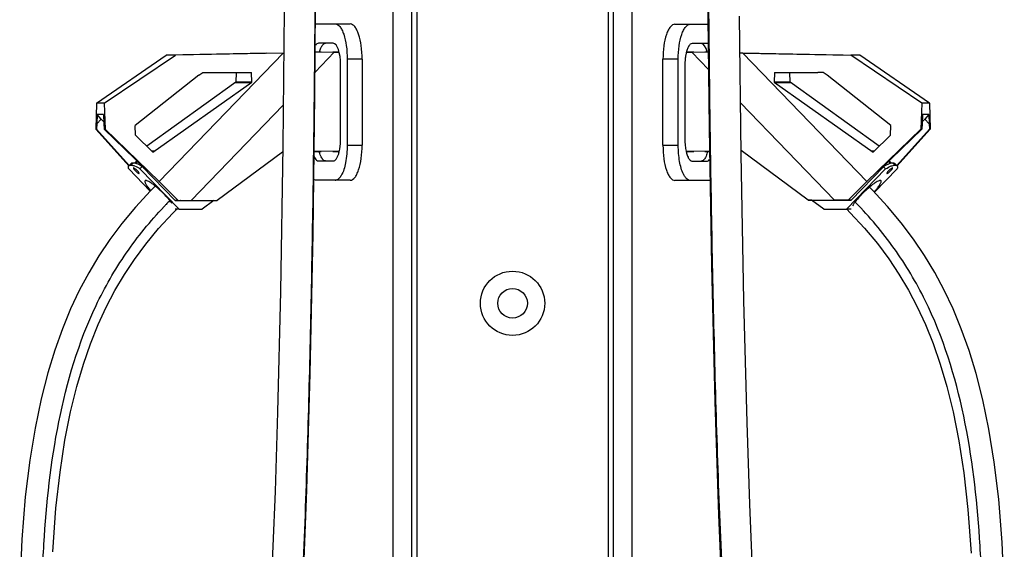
# Model space of a CAD drawing. Header units: millimetres. Extents: x 427 to 1424, y 183 to 2353.
# Tile 2 of 4: x 427 to 1423, y 718 to 1254. Entities that reach past the tile are written whole.
import ezdxf

# ---------------------------------------------------------------- set-up
doc = ezdxf.new("R2010")
doc.units = ezdxf.units.MM
doc.header["$LTSCALE"] = 166.30017
doc.layers.get('0').update_dxf_attribs({"linetype": 'CONTINUOUS'})

msp = doc.modelspace()

# ---------------------------------------------------------------- linework, layer by layer
at = {"color": 7, "linetype": 'Continuous'}
for p, q in [((804.85, 2027.17), (804.87, 327.17)), ((823.65, 2027.17), (823.66, 327.17)), ((829.13, 2027.67), (829.13, 279.97)), ((1022.74, 2027.67), (1022.74, 279.97)), ((1028.21, 327.17), (1028.22, 2027.17)), ((1047, 327.17), (1047.02, 2027.17)), ((727.66, 1249.75), (746.47, 1249.76)), ((746.47, 1249.76), (761.6, 1249.76)), ((1090.28, 1249.55), (1105.78, 1249.55)), ((1105.78, 1249.55), (1123.64, 1249.54)), ((744.42, 1230.18), (729.71, 1230.19)), ((1122.54, 1229.97), (1107.83, 1229.98)), ((505.06, 1169.45), (575.42, 1218.23)), ((512.72, 1169.45), (584.74, 1218.23)), ((693.89, 1220.13), (568.41, 1090.24)), ((677.45, 1220.13), (575.42, 1218.23)), ((584.74, 1218.23), (575.42, 1218.23)), ((694.31, 1220.14), (584.74, 1218.23)), ((677.45, 1220.13), (694.32, 1220.44)), ((726.17, 1200.99), (745.54, 1221.04)), ((732.25, 1221.14), (726.32, 1221.03)), ((745.54, 1221.04), (726.32, 1220.7)), ((750.48, 1221.19), (743.94, 1221.19)), ((745.54, 1221.04), (750.35, 1221.13)), ((1101.6, 1221.15), (1107.32, 1221.04)), ((1109.33, 1221.19), (1101.82, 1221.19)), ((1123.96, 1220.75), (1107.32, 1221.04)), ((1107.32, 1221.04), (1124.15, 1203.62)), ((1123.96, 1221.08), (1120.47, 1221.14)), ((1155.95, 1220.49), (1175.38, 1220.13)), ((1158.87, 1220.13), (1155.95, 1220.18)), ((1158.87, 1220.13), (1268.04, 1218.23)), ((1158.87, 1220.13), (1284.37, 1090.22)), ((1175.38, 1220.13), (1277.35, 1218.23)), ((1277.35, 1218.23), (1268.04, 1218.23)), ((1340.05, 1169.45), (1268.04, 1218.23)), ((1347.71, 1169.45), (1277.35, 1218.23)), ((751.94, 1133.18), (751.94, 1208.26)), ((758.64, 1214.18), (758.64, 1127.18)), ((773.77, 1214.18), (758.64, 1214.18)), ((773.77, 1214.18), (773.77, 1127.18)), ((1078.1, 1126.98), (1078.11, 1213.98)), ((1093.61, 1213.98), (1078.11, 1213.98)), ((1093.61, 1126.98), (1093.61, 1213.98)), ((1100.31, 1207.97), (1100.3, 1132.97)), ((608.52, 1197.88), (544.1, 1147.12)), ((608.52, 1197.88), (612.51, 1200.69)), ((612.51, 1200.69), (617.95, 1200.69)), ((617.95, 1200.69), (661.85, 1200.69)), ((646.26, 1200.69), (645.93, 1190.69)), ((662.18, 1190.69), (661.85, 1200.69)), ((1190.94, 1200.69), (1190.61, 1190.69)), ((1190.94, 1200.69), (1234.83, 1200.69)), ((1206.87, 1190.69), (1206.53, 1200.69)), ((1240.27, 1200.69), (1234.83, 1200.69)), ((1244.26, 1197.88), (1240.27, 1200.69)), ((1308.68, 1147.12), (1244.26, 1197.88)), ((645.93, 1190.69), (555.94, 1125.98)), ((561.96, 1120.15), (662.18, 1190.69)), ((661.34, 1190.09), (645.1, 1190.09)), ((662.18, 1190.69), (645.93, 1190.69)), ((1206.87, 1190.69), (1190.61, 1190.69)), ((1190.61, 1190.69), (1290.83, 1120.15)), ((1207.69, 1190.09), (1191.45, 1190.09)), ((1296.84, 1125.98), (1206.87, 1190.69)), ((505.06, 1169.45), (504.19, 1143.31)), ((512.72, 1169.45), (505.06, 1169.45)), ((512.72, 1169.45), (513.59, 1143.31)), ((600.7, 1071.11), (693.79, 1167.48)), ((1156.56, 1170.07), (1251.73, 1071.56)), ((1340.05, 1169.45), (1339.19, 1143.31)), ((1347.71, 1169.45), (1340.05, 1169.45)), ((1347.71, 1169.45), (1348.58, 1143.31)), ((505.63, 1158.16), (505.29, 1148.8)), ((509.82, 1153.48), (505.63, 1158.16)), ((512.15, 1158.16), (505.63, 1158.16)), ((512.15, 1158.16), (512.49, 1148.73)), ((1340.62, 1158.16), (1340.29, 1148.8)), ((1347.14, 1158.16), (1340.62, 1158.16)), ((1347.14, 1158.16), (1342.93, 1153.45)), ((1347.14, 1158.16), (1347.48, 1148.73)), ((505.29, 1148.8), (505.11, 1143.31)), ((509.82, 1153.48), (505.29, 1148.8)), ((512.42, 1150.59), (509.82, 1153.48)), ((512.49, 1148.73), (512.67, 1143.31)), ((544.43, 1137.12), (544.1, 1147.12)), ((1308.35, 1137.12), (1308.68, 1147.12)), ((1340.29, 1148.8), (1340.1, 1143.31)), ((1342.93, 1153.45), (1340.35, 1150.58)), ((1342.93, 1153.45), (1347.48, 1148.73)), ((1347.48, 1148.73), (1347.66, 1143.31)), ((537.63, 1106.14), (504.19, 1143.31)), ((505.11, 1143.31), (504.19, 1143.31)), ((505.11, 1143.31), (538.11, 1106.63)), ((554.62, 1102.7), (512.67, 1143.31)), ((513.59, 1143.31), (512.67, 1143.31)), ((513.59, 1143.31), (568.41, 1090.24)), ((561.96, 1120.15), (544.43, 1137.12)), ((1284.37, 1090.22), (1339.19, 1143.31)), ((1308.35, 1137.12), (1290.83, 1120.15)), ((1340.1, 1143.31), (1298.16, 1102.69)), ((1314.68, 1106.63), (1347.66, 1143.31)), ((1348.58, 1143.31), (1315.16, 1106.14)), ((1340.1, 1143.31), (1339.19, 1143.31)), ((1348.58, 1143.31), (1347.66, 1143.31)), ((758.64, 1127.18), (773.77, 1127.18)), ((1078.1, 1126.98), (1093.61, 1126.98)), ((563.3, 1121.09), (560.99, 1121.09)), ((693.29, 1119.97), (627.12, 1071.11)), ((725.21, 1120.7), (732.25, 1120.58)), ((750.58, 1120.58), (725.22, 1121.04)), ((750.57, 1120.52), (743.94, 1120.52)), ((1125.21, 1121), (1101.63, 1120.57)), ((1109.33, 1120.52), (1101.64, 1120.52)), ((1120.47, 1120.57), (1125.21, 1120.66)), ((1157.39, 1121.58), (1157.15, 1121.57)), ((1157.15, 1121.24), (1157.83, 1121.25)), ((1225.13, 1071.56), (1157.39, 1121.58)), ((1291.8, 1121.09), (1289.49, 1121.09)), ((539.78, 1108.35), (537.66, 1106.16)), ((542.05, 1108.99), (539.93, 1106.8)), ((545.71, 1111.32), (543.37, 1108.9)), ((546.62, 1110.45), (544.82, 1108.58)), ((729.71, 1111.18), (744.42, 1111.18)), ((1107.83, 1110.97), (1122.54, 1110.97)), ((1306.17, 1110.45), (1307.97, 1108.58)), ((1309.43, 1108.9), (1307.08, 1111.33)), ((1310.74, 1108.99), (1312.85, 1106.8)), ((1315.14, 1106.16), (1313.02, 1108.36)), ((559.31, 1080.65), (537.7, 1103.08)), ((548.18, 1098.63), (548, 1098.45)), ((551.09, 1105.52), (548.97, 1103.33)), ((548.97, 1103.33), (588.69, 1062.33)), ((584.51, 1071.03), (551.09, 1105.52)), ((1263.97, 1062.33), (1303.44, 1103.08)), ((1268.6, 1071.49), (1301.32, 1105.28)), ((1315.19, 1103.33), (1292.16, 1079.42)), ((1303.44, 1103.08), (1301.32, 1105.28)), ((1304.61, 1098.63), (1304.79, 1098.45)), ((568.41, 1090.24), (587.7, 1071.1)), ((746.47, 1091.6), (727.66, 1091.6)), ((761.6, 1091.6), (746.47, 1091.6)), ((1105.78, 1091.4), (1090.27, 1091.4)), ((1124.59, 1091.39), (1105.78, 1091.4)), ((1265.59, 1071.55), (1284.37, 1090.22)), ((564.43, 1085.72), (559.46, 1080.81)), ((1290.28, 1081.45), (1287.05, 1084.63)), ((1305.44, 1065.09), (1290.28, 1081.45)), ((578.91, 1070.78), (579.17, 1071.04)), ((578.93, 1070.76), (579.19, 1071.01)), ((587.7, 1071.1), (584.51, 1071.03)), ((584.51, 1071.03), (623.53, 1071.03)), ((587.7, 1071.1), (600.7, 1071.11)), ((600.7, 1071.11), (627.12, 1071.11)), ((623.53, 1071.03), (611.74, 1062.33)), ((623.53, 1071.03), (627.12, 1071.11)), ((1225.13, 1071.56), (1251.73, 1071.56)), ((1228.51, 1071.5), (1225.13, 1071.56)), ((1228.51, 1071.5), (1268.6, 1071.49)), ((1240.92, 1062.33), (1228.51, 1071.5)), ((1265.59, 1071.55), (1251.73, 1071.56)), ((1268.6, 1071.49), (1265.59, 1071.55)), ((1273.07, 1069.12), (1272.56, 1069.66)), ((1273.09, 1069.14), (1272.57, 1069.67)), ((582.1, 1058.18), (586.29, 1062.33)), ((588.69, 1062.33), (584.69, 1062.33)), ((588.69, 1062.33), (611.74, 1062.33)), ((1240.92, 1062.33), (1263.97, 1062.33)), ((1268.43, 1062.33), (1263.97, 1062.33))]:
    msp.add_line(p, q, dxfattribs=at)
for points in [[(714.62, 699.19), (717.7, 778.63), (721.16, 896.08), (724.08, 1037.58), (725.98, 1177.24), (727.04, 1313.37)], [(1123.26, 1284.55), (1124.81, 1144.16), (1127.18, 1005.36), (1130.55, 867.71), (1134.4, 753.31), (1137.85, 674.41)], [(694.74, 1263.54), (693.39, 1126.25), (691.01, 979.26), (688.12, 857.14), (685.62, 776.89), (683.53, 721.47), (681.46, 674.35)], [(1168.42, 705.69), (1166.01, 763.94), (1163.19, 846.68), (1159.95, 970.07), (1157.19, 1117.98), (1155.49, 1257.54)], [(559.46, 1080.81), (544.42, 1064.51), (530.67, 1047.98), (518.4, 1031.6), (507.39, 1015.23), (497.08, 998.08), (487.52, 980.2), (478.76, 961.64), (470.42, 941.46), (462.7, 919.87), (455.63, 896.72), (448.9, 870.43), (442.75, 840.93), (437.41, 808.35), (432.9, 771.36), (429.35, 728.17), (427.26, 680.67)], [(460.69, 715.94), (463.92, 759.88), (468.08, 796.54), (473.04, 828.63), (478.78, 857.52), (485.07, 883.13), (491.7, 905.58), (498.91, 926.34), (506.66, 945.58), (514.78, 963.16), (523.64, 980.04), (533.21, 996.19), (543.45, 1011.59), (554.91, 1027.04), (567.84, 1042.68), (582.1, 1058.18)], [(1264.03, 1062.4), (1267.67, 1058.8), (1282.01, 1043.27), (1295.03, 1027.6), (1306.56, 1012.13), (1316.86, 996.69), (1326.49, 980.49), (1335.4, 963.56), (1343.59, 945.9), (1351.4, 926.57), (1358.67, 905.69), (1365.35, 883.11), (1371.7, 857.3), (1377.51, 828.15), (1382.52, 795.74), (1386.73, 758.74), (1390, 714.42)], [(1423.49, 677.23), (1421.41, 725.34), (1417.87, 769.12), (1413.32, 806.62), (1407.93, 839.71), (1401.72, 869.62), (1394.93, 896.21), (1387.79, 919.58), (1380.01, 941.36), (1371.6, 961.7), (1362.77, 980.38), (1353.14, 998.37), (1342.75, 1015.61), (1331.66, 1032.06), (1319.3, 1048.5), (1305.44, 1065.09)]]:
    msp.add_lwpolyline(points, dxfattribs=at)
for radius in [32.5, 15]:
    msp.add_circle((925.93, 967.17), radius, dxfattribs=at)
for centre, radius, start, end in [((745.94, 1219.59), 15.11, 151.55415, 153.20622), ((744.19, 1220.55), 13.12, 148.43095, 151.5885), ((1115.73, 1220.13), 13.54, 149.9288, 151.16016), ((1114.61, 1220.78), 12.25, 147.7113, 149.94476), ((1142.62, 1210.83), 42.1, 167.03094, 169.02285), ((1139.38, 1211.56), 38.77, 166.47023, 167.01169), ((1137.61, 1211.99), 36.95, 165.56727, 166.47302), ((1135.59, 1212.51), 34.87, 164.55523, 165.56826), ((1164.09, 1207.97), 63.78, 177.99302, 179.69504), ((1163.69, 1207.98), 63.38, 179.69547, 180.00398), ((1163.59, 1207.99), 63.28, 176.83354, 177.99502), ((1162.09, 1208.08), 61.77, 175.64732, 176.83509), ((697.02, 1132.43), 54.89, 352.67389, 353.71004), ((690.25, 1133.11), 61.7, 353.77323, 0.06265), ((1163.68, 1132.97), 63.38, 180.00147, 180.32742), ((1164.08, 1132.98), 63.78, 180.3278, 182.0271), ((1163.57, 1132.96), 63.26, 182.02513, 183.18447), ((1162.06, 1132.87), 61.75, 183.18293, 184.36901), ((699.25, 1132.15), 52.64, 351.62314, 352.67455), ((1140.71, 1129.7), 40.15, 192.45441, 193.01408), ((735.38, 1121.65), 14.85, 331.54276, 332.64743), ((1118.06, 1122.05), 16.19, 206.06992, 206.90324), ((1117.25, 1121.64), 15.28, 206.90111, 207.96909), ((736.24, 1106.02), 18.96, 327.88079, 328.36036), ((735.68, 1106.36), 19.61, 328.36182, 329.09277), ((1121.87, 1109.09), 25.67, 206.31289, 207.48041), ((746.47, 1095.74), 4.14, 270.00548, 274.83326), ((746.47, 1095.81), 4.21, 274.82969, 277.55781), ((1105.89, 1096.1), 4.71, 250.85336, 254.91326), ((891.35, 764.49), 437.53, 136.22909, 136.62293), ((896.73, 759.33), 444.98, 135.57947, 136.22837), ((518.11, 1021.91), 78.37, 40.16781, 40.66342), ((520.29, 1023.75), 75.52, 40.0378, 40.16559), ((521.19, 1024.51), 74.34, 39.91076, 40.0378), ((535.52, 1036.08), 55.92, 37.46059, 38.13496), ((538.75, 1038.56), 51.85, 37.04053, 37.45744), ((542.27, 1041.21), 47.45, 36.18953, 37.04701), ((548.78, 1045.95), 39.39, 34.3959, 36.21993), ((595.96, 3030.65), 1959.61, 269.93193, 270.09579), ((1256.26, 3366.88), 2295.38, 269.91756, 270.05743), ((1307.44, 1043.47), 43.62, 143.51791, 144.44711), ((1310.14, 1041.49), 46.97, 143.38907, 143.52779), ((1311.3, 1040.62), 48.42, 143.08965, 143.38826)]:
    msp.add_arc(centre, radius, start, end, dxfattribs=at)
for centre, ratio, start_param, end_param in [((744.42, 1208.17), 0.342045, 4.716395, 6.282925), ((1116.9, 1207.96), 0.342028, -0.93085, -0.00016), ((1122.54, 1207.96), 0.342028, -0.177676, -0.00016)]:
    msp.add_ellipse(centre, major_axis=(0, 22.01), ratio=ratio, start_param=start_param, end_param=end_param, dxfattribs=at)
for points, knots in [([(677.5, 2109.99), (684.91, 2098.54), (696.79, 2068.91), (706.94, 2018.74), (713.48, 1961.36), (719.16, 1880.97), (722.91, 1779.3), (725.26, 1656.95), (726.34, 1534.46), (726.58, 1411.94), (726.15, 1289.41), (724.76, 1126.03), (722.17, 962.62), (717.75, 799.21), (713.1, 676.58), (706.28, 553.89), (697.36, 451.62), (685.78, 370.13), (673.04, 309.33), (653.69, 251.47), (629.82, 216.23), (613.58, 204.85)], [0, 0, 0, 0, 0.021188, 0.048896, 0.07948, 0.11085, 0.174129, 0.237561, 0.301024, 0.364496, 0.427968, 0.491444, 0.618424, 0.681942, 0.745496, 0.809127, 0.872915, 0.904924, 0.93705, 0.969181, 1, 1, 1, 1]), ([(1170.58, 2110.51), (1163.25, 2099.04), (1151.53, 2069.38), (1141.56, 2019.2), (1135.19, 1961.81), (1129.72, 1881.4), (1126.21, 1779.71), (1124.12, 1657.33), (1123.3, 1534.82), (1123.31, 1412.27), (1123.99, 1289.72), (1125.7, 1126.31), (1128.62, 962.88), (1133.36, 799.44), (1138.25, 676.8), (1145.31, 554.1), (1154.41, 451.83), (1166.15, 370.35), (1179, 309.57), (1198.45, 251.77), (1222.39, 216.61), (1238.66, 205.31)], [0, 0, 0, 0, 0.021151, 0.048846, 0.079429, 0.110801, 0.174087, 0.237526, 0.300997, 0.364477, 0.427957, 0.491441, 0.618437, 0.681963, 0.745525, 0.809164, 0.87296, 0.904971, 0.937098, 0.969222, 1, 1, 1, 1]), ([(746.47, 1249.76), (748.27, 1249.76), (751.11, 1247.54), (753.45, 1243.56), (756.05, 1237.17), (758.08, 1227.23), (758.64, 1218.73), (758.64, 1214.18)], [0, 0, 0, 0, 0.136152, 0.23478, 0.355915, 0.655099, 1, 1, 1, 1]), ([(773.77, 1214.18), (773.77, 1218.73), (773.21, 1227.23), (771.18, 1237.17), (768.58, 1243.56), (766.24, 1247.54), (763.4, 1249.76), (761.6, 1249.76)], [0, 0, 0, 0, 0.3449, 0.644085, 0.76522, 0.863848, 1, 1, 1, 1]), ([(1090.28, 1249.55), (1088.48, 1249.55), (1085.64, 1247.34), (1083.3, 1243.36), (1080.7, 1236.96), (1078.66, 1227.03), (1078.11, 1218.53), (1078.11, 1213.98)], [0, 0, 0, 0, 0.13615, 0.234774, 0.355906, 0.655089, 1, 1, 1, 1]), ([(1093.61, 1213.98), (1093.61, 1218.53), (1094.17, 1227.03), (1096.2, 1236.96), (1098.81, 1243.36), (1101.14, 1247.34), (1103.99, 1249.55), (1105.78, 1249.55)], [0, 0, 0, 0, 0.344911, 0.644094, 0.765226, 0.86385, 1, 1, 1, 1]), ([(729.71, 1230.19), (729.07, 1230.19), (728.16, 1229.8), (727.48, 1229.2), (727.3, 1229.02)], [0, 0, 0, 0, 0.713787, 1, 1, 1, 1]), ([(730.58, 1221.11), (730.7, 1221.61), (731.19, 1223.42), (731.84, 1225.19), (732.45, 1226.41)], [0, 0, 0, 0, 0.275941, 1, 1, 1, 1]), ([(734.38, 1229.15), (734.56, 1229.31), (735.21, 1229.85), (736.06, 1230.19), (736.67, 1230.19)], [0, 0, 0, 0, 0.283209, 1, 1, 1, 1]), ([(1103.86, 1226.67), (1103.68, 1226.33), (1102.9, 1224.77), (1102.34, 1223.1), (1101.98, 1221.8)], [0, 0, 0, 0, 0.222384, 1, 1, 1, 1]), ([(1105.79, 1229.15), (1105.34, 1228.78), (1104.82, 1228.17), (1104.37, 1227.51), (1104.25, 1227.33)], [0, 0, 0, 0, 0.723244, 1, 1, 1, 1]), ([(1101.29, 1218.85), (1101.2, 1218.36), (1100.84, 1216.35), (1100.61, 1214.32), (1100.49, 1212.77)], [0, 0, 0, 0, 0.23994, 1, 1, 1, 1]), ([(758.64, 1127.18), (758.64, 1121.2), (757.75, 1110.67), (754.87, 1100.23), (752.51, 1096.29)], [0, 0, 0, 0, 0.565444, 1, 1, 1, 1]), ([(761.6, 1091.6), (763.4, 1091.6), (766.24, 1093.82), (768.58, 1097.8), (771.18, 1104.19), (773.21, 1114.13), (773.77, 1122.63), (773.77, 1127.18)], [0, 0, 0, 0, 0.136154, 0.234783, 0.35592, 0.655105, 1, 1, 1, 1]), ([(1078.1, 1126.98), (1078.1, 1122.43), (1078.66, 1113.92), (1080.69, 1103.99), (1083.3, 1097.6), (1085.63, 1093.61), (1088.48, 1091.4), (1090.27, 1091.4)], [0, 0, 0, 0, 0.344913, 0.644109, 0.765244, 0.863866, 1, 1, 1, 1]), ([(1098.86, 1097.71), (1096.89, 1101.69), (1094.38, 1111.5), (1093.61, 1121.45), (1093.61, 1126.98)], [0, 0, 0, 0, 0.445331, 1, 1, 1, 1]), ([(1100.49, 1128.17), (1100.53, 1127.54), (1100.76, 1125.15), (1101.13, 1122.77), (1101.51, 1121.04)], [0, 0, 0, 0, 0.261531, 1, 1, 1, 1]), ([(732.25, 1115.36), (732.08, 1115.74), (731.35, 1117.43), (730.83, 1119.21), (730.49, 1120.6)], [0, 0, 0, 0, 0.225231, 1, 1, 1, 1]), ([(749.77, 1117.71), (749.94, 1118.22), (750.62, 1120.43), (751.07, 1122.71), (751.33, 1124.48)], [0, 0, 0, 0, 0.229534, 1, 1, 1, 1]), ([(1101.6, 1120.65), (1101.72, 1120.11), (1102.22, 1118.16), (1102.88, 1116.25), (1103.52, 1114.94)], [0, 0, 0, 0, 0.276232, 1, 1, 1, 1]), ([(1123.12, 1120.61), (1122.96, 1119.91), (1122.33, 1117.5), (1121.43, 1115.12), (1120.48, 1113.61)], [0, 0, 0, 0, 0.287588, 1, 1, 1, 1]), ([(537.7, 1103.08), (537.56, 1103.43), (537.32, 1104.17), (537.16, 1105.26), (537.46, 1105.95), (537.66, 1106.16)], [0, 0, 0, 0, 0.346771, 0.726568, 1, 1, 1, 1]), ([(537.66, 1106.16), (537.78, 1106.29), (538.45, 1106.75), (539.31, 1106.8), (539.93, 1106.8)], [0, 0, 0, 0, 0.216742, 1, 1, 1, 1]), ([(542.05, 1108.99), (541.82, 1108.99), (541.04, 1108.96), (540.17, 1108.76), (539.78, 1108.36)], [0, 0, 0, 0, 0.291344, 1, 1, 1, 1]), ([(539.93, 1106.8), (541.14, 1106.8), (544.4, 1106.09), (547.24, 1104.43), (548.97, 1103.33)], [0, 0, 0, 0, 0.371388, 1, 1, 1, 1]), ([(551.09, 1105.52), (549.36, 1106.62), (546.52, 1108.28), (543.26, 1108.99), (542.05, 1108.99)], [0, 0, 0, 0, 0.628612, 1, 1, 1, 1]), ([(725.14, 1115.7), (725.28, 1115.4), (725.79, 1114.34), (726.42, 1113.32), (726.98, 1112.68)], [0, 0, 0, 0, 0.280492, 1, 1, 1, 1]), ([(726.98, 1112.68), (727.19, 1112.44), (727.92, 1111.7), (728.97, 1111.18), (729.71, 1111.18)], [0, 0, 0, 0, 0.293658, 1, 1, 1, 1]), ([(736.67, 1111.18), (736.44, 1111.18), (735.44, 1111.31), (734.58, 1111.98), (734.05, 1112.55)], [0, 0, 0, 0, 0.22317, 1, 1, 1, 1]), ([(1119.23, 1112.05), (1119.05, 1111.88), (1118.39, 1111.32), (1117.52, 1110.97), (1116.9, 1110.97)], [0, 0, 0, 0, 0.284283, 1, 1, 1, 1]), ([(1122.54, 1110.97), (1122.78, 1110.97), (1123.89, 1111.13), (1124.8, 1111.91), (1125.35, 1112.57)], [0, 0, 0, 0, 0.219795, 1, 1, 1, 1]), ([(1310.74, 1108.99), (1309.48, 1108.99), (1306.08, 1108.22), (1303.13, 1106.45), (1301.32, 1105.28)], [0, 0, 0, 0, 0.36838, 1, 1, 1, 1]), ([(1303.44, 1103.08), (1305.25, 1104.25), (1308.2, 1106.03), (1311.6, 1106.8), (1312.85, 1106.8)], [0, 0, 0, 0, 0.63162, 1, 1, 1, 1]), ([(1313.02, 1108.36), (1312.9, 1108.48), (1312.22, 1108.95), (1311.37, 1108.99), (1310.74, 1108.99)], [0, 0, 0, 0, 0.216514, 1, 1, 1, 1]), ([(1312.85, 1106.8), (1313.09, 1106.8), (1313.87, 1106.77), (1314.74, 1106.57), (1315.14, 1106.16)], [0, 0, 0, 0, 0.291599, 1, 1, 1, 1]), ([(1315.14, 1106.16), (1315.4, 1105.89), (1315.71, 1104.85), (1315.39, 1103.9), (1315.19, 1103.33)], [0, 0, 0, 0, 0.388557, 1, 1, 1, 1]), ([(542.41, 1104.05), (542.32, 1103.96), (542.47, 1103.48), (542.87, 1102.89), (543.59, 1101.97), (544.51, 1101), (545.52, 1100.05), (546.5, 1099.24), (547.3, 1098.71), (547.81, 1098.45), (548, 1098.45)], [0, 0, 0, 0, 0.04628, 0.145531, 0.29024, 0.462485, 0.640816, 0.802806, 0.927543, 1, 1, 1, 1]), ([(548.14, 1098.5), (548.23, 1098.58), (548.08, 1099.07), (547.68, 1099.66), (546.96, 1100.58), (546.04, 1101.55), (545.02, 1102.5), (544.04, 1103.31), (543.24, 1103.84), (542.74, 1104.1), (542.55, 1104.1)], [0, 0, 0, 0, 0.046284, 0.145526, 0.290196, 0.462425, 0.640789, 0.802814, 0.927549, 1, 1, 1, 1]), ([(552.47, 1104.1), (552.65, 1103.99), (553.37, 1103.53), (554.08, 1103.06), (554.62, 1102.7)], [0, 0, 0, 0, 0.240928, 1, 1, 1, 1]), ([(752.29, 1095.94), (752.1, 1095.63), (751.37, 1094.54), (750.5, 1093.53), (749.76, 1092.93)], [0, 0, 0, 0, 0.277342, 1, 1, 1, 1]), ([(1101.6, 1093.56), (1101.37, 1093.8), (1100.41, 1094.94), (1099.63, 1096.22), (1099.09, 1097.24)], [0, 0, 0, 0, 0.224559, 1, 1, 1, 1]), ([(1298.16, 1102.69), (1298.31, 1102.79), (1298.91, 1103.19), (1299.51, 1103.58), (1299.96, 1103.87)], [0, 0, 0, 0, 0.256786, 1, 1, 1, 1]), ([(1310.24, 1104.1), (1310.04, 1104.1), (1309.54, 1103.84), (1308.74, 1103.31), (1307.76, 1102.5), (1306.75, 1101.54), (1305.83, 1100.57), (1305.11, 1099.66), (1304.71, 1099.07), (1304.56, 1098.58), (1304.65, 1098.5)], [0, 0, 0, 0, 0.072548, 0.197342, 0.359382, 0.537723, 0.709908, 0.854528, 0.953732, 1, 1, 1, 1]), ([(1304.79, 1098.45), (1304.98, 1098.45), (1305.49, 1098.71), (1306.29, 1099.24), (1307.27, 1100.05), (1308.28, 1101), (1309.2, 1101.97), (1309.92, 1102.89), (1310.32, 1103.48), (1310.47, 1103.96), (1310.38, 1104.05)], [0, 0, 0, 0, 0.072553, 0.197348, 0.359352, 0.537662, 0.709862, 0.854521, 0.953734, 1, 1, 1, 1]), ([(554.05, 1091.21), (553.76, 1090.91), (553.85, 1089.96), (554.29, 1088.86), (555.23, 1087.04), (557.05, 1084.42), (558.78, 1082.29), (559.78, 1081.13)], [0, 0, 0, 0, 0.106119, 0.195313, 0.310785, 0.615003, 1, 1, 1, 1]), ([(554.76, 1091.45), (554.69, 1091.45), (554.44, 1091.44), (554.18, 1091.34), (554.05, 1091.21)], [0, 0, 0, 0, 0.293061, 1, 1, 1, 1]), ([(573.73, 1077.17), (571.91, 1079.05), (568.28, 1082.54), (563.64, 1086.44), (560.15, 1088.95), (558, 1090.29), (556.27, 1091.14), (555.2, 1091.45), (554.76, 1091.45)], [0, 0, 0, 0, 0.326752, 0.629227, 0.757526, 0.864076, 0.94535, 1, 1, 1, 1]), ([(727.66, 1091.6), (726.93, 1091.6), (725.91, 1091.89), (725.05, 1092.42), (724.83, 1092.58)], [0, 0, 0, 0, 0.728719, 1, 1, 1, 1]), ([(749.76, 1092.93), (749.55, 1092.75), (748.73, 1092.15), (747.75, 1091.74), (747.02, 1091.64)], [0, 0, 0, 0, 0.274154, 1, 1, 1, 1]), ([(1104.34, 1091.65), (1104.1, 1091.73), (1103.07, 1092.18), (1102.19, 1092.92), (1101.6, 1093.56)], [0, 0, 0, 0, 0.226451, 1, 1, 1, 1]), ([(1298.03, 1091.45), (1297.59, 1091.45), (1296.52, 1091.14), (1294.78, 1090.28), (1292.63, 1088.94), (1289.14, 1086.43), (1284.5, 1082.53), (1280.87, 1079.03), (1279.06, 1077.16)], [0, 0, 0, 0, 0.054726, 0.136067, 0.24266, 0.370976, 0.673402, 1, 1, 1, 1]), ([(1291.83, 1079.78), (1293, 1081.08), (1294.62, 1082.99), (1296.51, 1085.52), (1297.58, 1087.13), (1298.36, 1088.54), (1298.9, 1089.78), (1299.07, 1090.87), (1298.74, 1091.21)], [0, 0, 0, 0, 0.382952, 0.547556, 0.689615, 0.806429, 0.896348, 1, 1, 1, 1]), ([(1298.74, 1091.21), (1298.7, 1091.25), (1298.5, 1091.41), (1298.23, 1091.45), (1298.03, 1091.45)], [0, 0, 0, 0, 0.221613, 1, 1, 1, 1]), ([(577.56, 1072.98), (577.27, 1073.32), (576.02, 1074.75), (574.73, 1076.14), (573.73, 1077.17)], [0, 0, 0, 0, 0.240481, 1, 1, 1, 1]), ([(1279.06, 1077.16), (1278.44, 1076.52), (1276.18, 1074.12), (1274.03, 1071.62), (1272.59, 1069.7)], [0, 0, 0, 0, 0.271239, 1, 1, 1, 1]), ([(579.51, 1070.61), (579.41, 1070.75), (578.98, 1071.28), (578.55, 1071.81), (578.22, 1072.21)], [0, 0, 0, 0, 0.242811, 1, 1, 1, 1]), ([(590.18, 1071.06), (590.17, 1071.06), (590.14, 1071.05), (590.12, 1071.06), (590.11, 1071.05)], [0, 0, 0, 0, 0.740957, 1, 1, 1, 1]), ([(603.85, 1071.06), (603.85, 1071.06), (603.82, 1071.06), (603.8, 1071.06), (603.79, 1071.06)], [0, 0, 0, 0, 0.257226, 1, 1, 1, 1]), ([(1248.34, 1071.52), (1248.34, 1071.52), (1248.37, 1071.52), (1248.39, 1071.52), (1248.4, 1071.52)], [0, 0, 0, 0, 0.256018, 1, 1, 1, 1]), ([(1260.61, 229.26), (1266.23, 226.03), (1279.16, 221.83), (1299.56, 226.39), (1317.41, 239.38), (1338.56, 265.25), (1357.92, 306.94), (1374.02, 362.18), (1385.46, 421.09), (1393.42, 481.68), (1398.59, 543.17), (1401.27, 605.13), (1401.51, 667.33), (1398.18, 750.27), (1386.3, 853.21), (1355.55, 952.88), (1313.5, 1023.45), (1287.17, 1054.63), (1273.09, 1069.14)], [0, 0, 0, 0, 0.020788, 0.041497, 0.064491, 0.09027, 0.147872, 0.210115, 0.274487, 0.339898, 0.405857, 0.47212, 0.538559, 0.605076, 0.737986, 0.869861, 0.935207, 1, 1, 1, 1]), ([(1262.07, 1071.51), (1262.07, 1071.52), (1262.04, 1071.51), (1262.02, 1071.52), (1262, 1071.52)], [0, 0, 0, 0, 0.257842, 1, 1, 1, 1]), ([(1271.95, 1068.84), (1271.76, 1068.56), (1271.07, 1067.58), (1270.44, 1066.56), (1270.04, 1065.79)], [0, 0, 0, 0, 0.283372, 1, 1, 1, 1]), ([(594.16, 230.34), (588.67, 226.69), (576.1, 221.43), (555.4, 224.28), (537.04, 236.13), (515.21, 260.92), (495.15, 301.96), (478.48, 356.75), (466.57, 415.45), (458.22, 475.92), (452.71, 537.35), (449.7, 599.28), (449.13, 661.46), (451.97, 744.41), (463.12, 847.43), (492.63, 947.45), (533.58, 1018.7), (559.44, 1050.28), (573.33, 1064.98)], [0, 0, 0, 0, 0.021155, 0.041759, 0.064393, 0.089821, 0.146999, 0.209097, 0.273453, 0.338902, 0.404926, 0.471267, 0.537792, 0.604401, 0.737515, 0.869635, 0.935101, 1, 1, 1, 1])]:
    msp.add_open_spline(points, degree=3, knots=knots, dxfattribs=at)
for points in [[(726.55, 1249.6), (726.91, 1249.7), (727.29, 1249.75), (727.66, 1249.75)], [(727.3, 1229.02), (727.01, 1228.74), (726.75, 1228.42), (726.51, 1228.1)], [(733.01, 1227.42), (733.2, 1227.71), (733.39, 1228), (733.6, 1228.28)], [(733.6, 1228.28), (733.84, 1228.59), (734.1, 1228.88), (734.38, 1229.15)], [(1107.83, 1229.98), (1107.1, 1229.98), (1106.35, 1229.61), (1105.79, 1229.15)], [(748.57, 1114.83), (749.05, 1115.75), (749.44, 1116.72), (749.77, 1117.71)], [(733.6, 1113.08), (733.07, 1113.79), (732.63, 1114.56), (732.25, 1115.36)], [(734.05, 1112.55), (733.89, 1112.72), (733.74, 1112.9), (733.6, 1113.08)], [(744.42, 1111.18), (744.64, 1111.18), (744.86, 1111.21), (745.07, 1111.26)], [(745.07, 1111.26), (745.38, 1111.34), (745.68, 1111.48), (745.95, 1111.64)], [(745.95, 1111.64), (746.35, 1111.88), (746.71, 1112.2), (747.02, 1112.54)], [(747.02, 1112.54), (747.37, 1112.91), (747.67, 1113.32), (747.95, 1113.74)], [(747.95, 1113.74), (748.12, 1114.01), (748.28, 1114.29), (748.43, 1114.57)], [(1103.76, 1114.48), (1103.94, 1114.14), (1104.13, 1113.8), (1104.34, 1113.48)], [(1104.34, 1113.48), (1104.55, 1113.16), (1104.77, 1112.86), (1105.02, 1112.57)], [(1105.02, 1112.57), (1105.45, 1112.06), (1105.96, 1111.59), (1106.56, 1111.29)], [(1106.56, 1111.29), (1106.95, 1111.09), (1107.39, 1110.97), (1107.83, 1110.97)], [(1119.7, 1112.55), (1119.55, 1112.38), (1119.4, 1112.21), (1119.23, 1112.05)], [(1120.48, 1113.61), (1120.24, 1113.24), (1119.99, 1112.89), (1119.7, 1112.55)], [(542.55, 1104.1), (542.5, 1104.1), (542.44, 1104.09), (542.41, 1104.05)], [(548, 1098.45), (548.05, 1098.45), (548.11, 1098.46), (548.14, 1098.5)], [(1304.65, 1098.5), (1304.68, 1098.46), (1304.74, 1098.45), (1304.79, 1098.45)], [(1310.38, 1104.05), (1310.35, 1104.09), (1310.29, 1104.1), (1310.24, 1104.1)], [(1105.78, 1091.4), (1105.4, 1091.4), (1105.03, 1091.45), (1104.66, 1091.55)], [(1125.71, 1091.54), (1125.35, 1091.44), (1124.97, 1091.39), (1124.59, 1091.39)]]:
    msp.add_open_spline(points, degree=3, dxfattribs=at)

doc.saveas('drawing.dxf')
